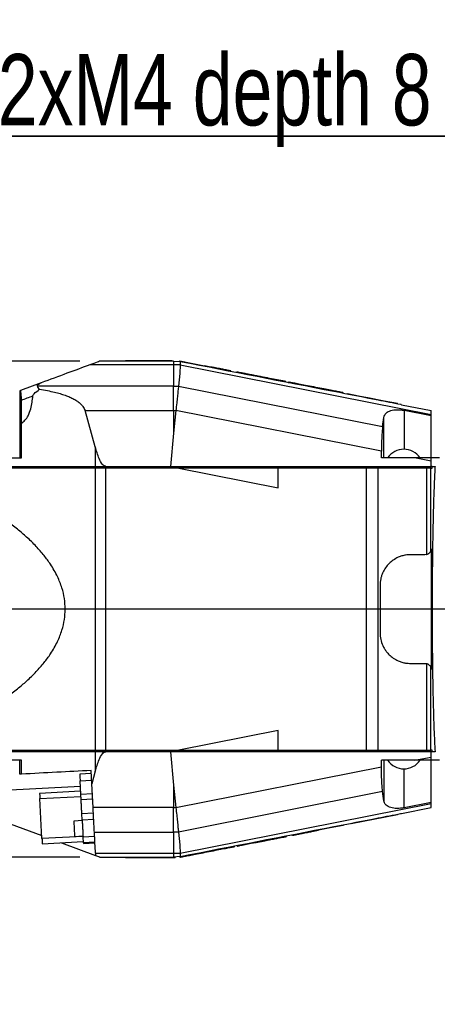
# Model space of a CAD drawing. Extents: x 0 to 841, y 0 to 594.
# Tile 9 of 142: x 228 to 249, y 43 to 91. Entities that reach past the tile are written whole.
import ezdxf

# ---------------------------------------------------------------- set-up
doc = ezdxf.new("R2010")
doc.units = 0
doc.layers.get('0').update_dxf_attribs({"linetype": 'CONTINUOUS'})
doc.styles.add('SLDTEXTSTYLE0', font='TXT', dxfattribs={"width": 0.75})
doc.styles.add('SLDTEXTSTYLE2', font='TXT', dxfattribs={"width": 0.7})
doc.styles.add('SLDTEXTSTYLE3', font='TXT', dxfattribs={"width": 0.6875})
doc.dimstyles.new('SLDDIMSTYLE0', dxfattribs={"dimtxt": 3.5, "dimasz": 3.556, "dimexe": 0, "dimexo": 0.0625, "dimgap": 0.875, "dimtad": 1, "dimlfac": 6, "dimrnd": 1e-09, "dimzin": 12, "dimtxsty": 'SLDTEXTSTYLE0', "dimsah": 1, "dimcen": 0.09, "dimazin": 3, "dimtfac": 1, "dimtmove": 0, "dimatfit": 3, "dimtolj": 1, "dimtzin": 12})
doc.dimstyles.new('SLDDIMSTYLE16', dxfattribs={"dimtxt": 3.5, "dimasz": 3.556, "dimexe": 0, "dimexo": 0.0625, "dimgap": 0.875, "dimtad": 1, "dimlfac": 2.5, "dimrnd": 1e-09, "dimzin": 12, "dimtxsty": 'SLDTEXTSTYLE0', "dimblk1": 'NONE', "dimblk2": 'NONE', "dimsah": 1, "dimcen": 0, "dimazin": 3, "dimtol": 1, "dimtp": 0.018, "dimtfac": 1, "dimtdec": 3, "dimtmove": 0, "dimatfit": 3, "dimtolj": 1})
doc.dimstyles.new('SLDDIMSTYLE17', dxfattribs={"dimtxt": 3.5, "dimasz": 3.556, "dimexe": 0, "dimexo": 0.0625, "dimgap": 0.875, "dimtad": 1, "dimlfac": 2.5, "dimrnd": 1e-09, "dimzin": 12, "dimtxsty": 'SLDTEXTSTYLE0', "dimblk1": 'NONE', "dimblk2": 'NONE', "dimsah": 1, "dimcen": 0, "dimazin": 3, "dimtol": 1, "dimtp": 0.012, "dimtfac": 1, "dimtdec": 3, "dimtmove": 0, "dimatfit": 3, "dimtolj": 1})
doc.dimstyles.new('SLDDIMSTYLE18', dxfattribs={"dimtxt": 3.5, "dimasz": 3.556, "dimexe": 0, "dimexo": 0.0625, "dimgap": 0.875, "dimtad": 1, "dimlfac": 2.5, "dimrnd": 1e-09, "dimzin": 12, "dimtxsty": 'SLDTEXTSTYLE0', "dimblk1": 'NONE', "dimblk2": 'NONE', "dimsah": 1, "dimcen": 0, "dimazin": 3, "dimtol": 1, "dimtp": 0.01, "dimtfac": 1, "dimtmove": 0, "dimatfit": 3, "dimtolj": 1})
doc.dimstyles.new('SLDDIMSTYLE2', dxfattribs={"dimtxt": 3.5, "dimasz": 3.556, "dimexe": 0, "dimexo": 0.0625, "dimgap": 0.875, "dimtad": 1, "dimlfac": 6, "dimrnd": 1e-09, "dimzin": 12, "dimtxsty": 'SLDTEXTSTYLE0', "dimsah": 1, "dimcen": 0.09, "dimazin": 3, "dimtfac": 1, "dimtofl": 0, "dimtmove": 0, "dimatfit": 3, "dimtolj": 1, "dimtzin": 12})

# ---------------------------------------------------------------- blocks, each defined once
blk = doc.blocks.new('_D_48')
at = {"color": 7, "linetype": 'CONTINUOUS'}
for p, q in [((213.304, 73.203), (213.304, 92.422)), ((283.804, 67.053), (283.804, 92.422)), ((213.304, 91.422), (283.804, 91.422))]:
    blk.add_line(p, q, dxfattribs=at)
for points in [[(213.304, 91.422), (216.86, 91.041), (216.86, 91.803)], [(283.804, 91.422), (280.248, 91.803), (280.248, 91.041)]]:
    blk.add_solid(points, dxfattribs=at)
at = {"color": 7, "linetype": 'CONTINUOUS', "insert": (245.345, 95.933, 0.017), "char_height": 3.5, "attachment_point": 1, "style": 'SLDTEXTSTYLE0'}
blk.add_mtext('423', dxfattribs=at)
blk = doc.blocks.new('_D_51')
at = {"color": 7, "linetype": 'CONTINUOUS'}
for p, q in [((231.085, 74.136), (180.638, 74.136)), ((181.638, 49.803), (181.638, 74.136)), ((231.085, 49.803), (180.638, 49.803))]:
    blk.add_line(p, q, dxfattribs=at)
for points in [[(181.638, 74.136), (181.257, 70.58), (182.019, 70.58)], [(181.638, 49.803), (182.019, 53.359), (181.257, 53.359)]]:
    blk.add_solid(points, dxfattribs=at)
at = {"color": 7, "linetype": 'CONTINUOUS', "insert": (177.126, 58.481, 101.892), "char_height": 3.5, "attachment_point": 1, "rotation": 90, "style": 'SLDTEXTSTYLE0'}
blk.add_mtext('146', dxfattribs=at)
blk = doc.blocks.new('_D_54')
at = {"color": 7, "linetype": 'CONTINUOUS'}
for p, q in [((282.022, 61.97), (282.022, 68.32)), ((282.022, 61.97), (282.022, 58.636)), ((282.054, 58.636), (281.022, 58.636)), ((282.022, 58.636), (282.022, 43.74))]:
    blk.add_line(p, q, dxfattribs=at)
for points in [[(282.022, 61.97), (282.403, 65.526), (281.641, 65.526)], [(282.022, 58.636), (281.641, 55.08), (282.403, 55.08)]]:
    blk.add_solid(points, dxfattribs=at)
at = {"color": 7, "linetype": 'CONTINUOUS', "insert": (277.51, 43.74, 101.892), "char_height": 3.5, "attachment_point": 1, "rotation": 90, "style": 'SLDTEXTSTYLE0'}
blk.add_mtext('20', dxfattribs=at)
blk = doc.blocks.new('SW_NOTE_10')
at = {"color": 0, "linetype": 'CONTINUOUS'}
for p, q in [((-30.76, 0), (0, 0)), ((0, 0), (-30.76, 0)), ((-30.76, 0), (0, 0)), ((0, 0), (-30.76, 0)), ((-30.76, 0), (0, 0)), ((0, 0), (-30.76, 0))]:
    blk.add_line(p, q, dxfattribs=at)
at = {"color": 0, "linetype": 'CONTINUOUS', "insert": (-30.657, 4.035), "char_height": 3.5, "attachment_point": 1, "style": 'SLDTEXTSTYLE0'}
blk.add_mtext('2xM4 depth 8', dxfattribs=at)
blk = doc.blocks.new('SW_CENTERMARKSYMBOL_28')
at = {"color": 0, "linetype": 'CONTINUOUS'}
blk.add_line((-0.833, 0), (-141.897, 0), dxfattribs=at)
blk = doc.blocks.new('_D_70')
at = {"color": 7, "linetype": 'CONTINUOUS'}
for centre, start, end in [((568.276, 493.681), 153.4349, 206.5651), ((564.64, 493.681), 333.4349, 26.5651)]:
    blk.add_arc(centre, 10.12, start, end, dxfattribs=at)
at = {"color": 7, "linetype": 'CONTINUOUS', "char_height": 3.5, "attachment_point": 1}
for s, insert, style in [('0.018', (562.054, 498.192, -108.66), 'SLDTEXTSTYLE0'), ('+', (559.225, 498.192, -108.66), 'SLDTEXTSTYLE0'), ('%%c', (539.345, 493.667, -108.66), 'SLDTEXTSTYLE0'), ('12 H7', (544.623, 493.72, -108.66), 'SLDTEXTSTYLE2'), ('0', (562.054, 493.667, -108.66), 'SLDTEXTSTYLE0'), ('depth 3', (576.072, 493.72, -108.66), 'SLDTEXTSTYLE0')]:
    blk.add_mtext(s, dxfattribs=dict(at, insert=insert, style=style))
blk = doc.blocks.new('_NONE')
blk = doc.blocks.new('_D_71')
at = {"color": 7, "linetype": 'CONTINUOUS'}
for centre, start, end in [((561.062, 536.749), 153.4349, 206.5651), ((557.426, 536.749), 333.4349, 26.5651)]:
    blk.add_arc(centre, 10.12, start, end, dxfattribs=at)
at = {"color": 7, "linetype": 'CONTINUOUS', "char_height": 3.5, "attachment_point": 1}
for s, insert, style in [('0.012', (554.839, 541.26, -108.66), 'SLDTEXTSTYLE0'), ('+', (552.01, 541.26, -108.66), 'SLDTEXTSTYLE0'), ('depth 4', (568.858, 536.788, -108.66), 'SLDTEXTSTYLE0'), ('%%c', (534.716, 536.735, -108.66), 'SLDTEXTSTYLE0'), ('4 H7', (539.995, 536.788, -108.66), 'SLDTEXTSTYLE3'), ('0', (554.839, 536.735, -108.66), 'SLDTEXTSTYLE0')]:
    blk.add_mtext(s, dxfattribs=dict(at, insert=insert, style=style))
blk = doc.blocks.new('_D_72')
at = {"color": 7, "linetype": 'CONTINUOUS'}
for centre, start, end in [((561.427, 563.816), 153.4349, 206.5651), ((555.205, 563.816), 333.4349, 26.5651)]:
    blk.add_arc(centre, 10.12, start, end, dxfattribs=at)
at = {"color": 7, "linetype": 'CONTINUOUS', "char_height": 3.5, "attachment_point": 1}
for s, insert, style in [('0.01', (555.205, 568.328, -108.66), 'SLDTEXTSTYLE0'), ('+', (552.375, 568.328, -108.66), 'SLDTEXTSTYLE0'), ('depth 5', (566.637, 563.855, -108.66), 'SLDTEXTSTYLE0'), ('2x', (530.254, 563.855, -108.66), 'SLDTEXTSTYLE0'), ('%%c', (535.081, 563.802, -108.66), 'SLDTEXTSTYLE0'), ('3 H7', (540.36, 563.855, -108.66), 'SLDTEXTSTYLE3'), ('0', (555.205, 563.802, -108.66), 'SLDTEXTSTYLE0')]:
    blk.add_mtext(s, dxfattribs=dict(at, insert=insert, style=style))

msp = doc.modelspace()

# ---------------------------------------------------------------- linework, layer by layer
at = {"color": 7, "linetype": 'CONTINUOUS'}
for p, q in [((235.682, 73.9487), (231.5777, 73.9487)), ((235.664, 74.1365), (232.0854, 74.1365)), ((233.3211, 74.1698), (235.5877, 74.1698)), ((233.3211, 74.1365), (233.3211, 74.1698)), ((235.5877, 74.1365), (235.5877, 74.1698)), ((235.682, 74.1364), (235.664, 74.1365)), ((235.682, 74.1364), (235.682, 73.9487)), ((235.682, 74.1364), (235.9821, 74.1059)), ((236.0014, 73.9444), (235.682, 73.9487)), ((236.0056, 74.1013), (235.9821, 74.1059)), ((235.9877, 74.1048), (235.9877, 74.1387)), ((235.9877, 74.1387), (236.6181, 74.0162)), ((236.0016, 73.9504), (235.9904, 73.5314)), ((236.0056, 74.1013), (236.0016, 73.9504)), ((236.0016, 73.9504), (248.3044, 71.5144)), ((236.6181, 73.9822), (236.6181, 74.0162)), ((236.6181, 74.0162), (237.1894, 73.9051)), ((237.1894, 73.9051), (237.1894, 73.8712)), ((235.9904, 73.5314), (235.9215, 72.9068)), ((238.197, 73.7093), (238.197, 73.6753)), ((238.4804, 73.62), (238.4804, 73.6542)), ((238.4806, 73.6199), (238.4806, 73.6541)), ((238.7618, 73.6003), (238.7618, 73.5649)), ((239.0962, 73.5345), (239.0962, 73.5005)), ((239.384, 73.4785), (239.1499, 73.524)), ((229.1884, 73.0648), (228.1746, 72.6898)), ((239.9877, 73.3612), (239.9877, 73.3272)), ((240.9329, 73.1775), (240.9329, 73.1435)), ((241.185, 73.1285), (241.1846, 73.1285)), ((241.1849, 73.0939), (241.1849, 73.1285)), ((241.185, 73.0938), (241.185, 73.1285)), ((241.3137, 73.1037), (241.3137, 73.0468)), ((241.4269, 73.0814), (241.4269, 73.0475)), ((228.1746, 72.6898), (228.1339, 72.6748)), ((228.1339, 72.6748), (228.1339, 69.3865)), ((235.682, 72.9095), (228.9993, 72.9095)), ((235.682, 71.7041), (235.682, 72.9095)), ((235.682, 72.9095), (235.9215, 72.9068)), ((235.9215, 72.9068), (245.9313, 70.9248)), ((242.6544, 72.8428), (242.6544, 72.8089)), ((243.8569, 72.6091), (243.8569, 72.5751)), ((243.9943, 72.5482), (243.9943, 72.5824)), ((244.212, 72.5061), (244.212, 72.5401)), ((244.212, 72.5401), (244.8297, 72.42)), ((228.221, 71.0863), (228.2171, 72.2189)), ((244.8297, 72.386), (244.8297, 72.42)), ((244.8297, 72.42), (245.1977, 72.3485)), ((245.1977, 72.3145), (245.1977, 72.3485)), ((245.1977, 72.3485), (246.007, 72.1912)), ((246.007, 72.1572), (246.007, 72.1912)), ((246.007, 72.1912), (246.6544, 72.0653)), ((246.6544, 72.0314), (246.6544, 72.0653)), ((246.8504, 71.9937), (248.3044, 71.7058)), ((231.8419, 69.9223), (231.3412, 71.7041)), ((231.3412, 71.7041), (235.682, 71.7041)), ((235.682, 71.7041), (235.682, 70.6018)), ((235.682, 71.7041), (235.7933, 71.7035)), ((235.7933, 71.7035), (235.682, 70.6018)), ((245.8715, 69.708), (235.7933, 71.7035)), ((248.3044, 71.4513), (246.9848, 71.7126)), ((248.3044, 71.4513), (248.3044, 71.5144)), ((228.221, 69.3865), (228.221, 71.0863)), ((245.9313, 70.9248), (245.9886, 71.3668)), ((245.9886, 69.3865), (245.9886, 71.3668)), ((248.3044, 69.3865), (248.3044, 71.4513)), ((235.682, 70.6018), (235.522, 68.9698)), ((231.8419, 69.9223), (231.8419, 68.9698)), ((245.8691, 69.3865), (245.8715, 69.708)), ((226.6377, 69.3865), (228.221, 69.3865)), ((247.4951, 69.3865), (245.8691, 69.3865)), ((248.3044, 69.2262), (247.4951, 69.3865)), ((248.3044, 69.3865), (247.4951, 69.3865)), ((248.3044, 69.2262), (248.3044, 69.3865)), ((248.7211, 69.3865), (248.3044, 69.3865)), ((248.3044, 68.9698), (248.3044, 69.2262)), ((231.8419, 68.9698), (232.3623, 68.9698)), ((231.8419, 68.8865), (231.8419, 55.0531)), ((232.3623, 68.8865), (231.8419, 68.8865)), ((232.3623, 68.9698), (235.522, 68.9698)), ((232.3623, 55.0531), (232.3623, 68.8865)), ((235.9428, 68.8865), (232.3623, 68.8865)), ((235.522, 68.9698), (248.3044, 68.9698)), ((235.9428, 68.8865), (240.8044, 67.9239)), ((240.8044, 68.8865), (235.9428, 68.8865)), ((240.8044, 67.9239), (240.8044, 68.8865)), ((245.1384, 68.8865), (240.8044, 68.8865)), ((245.1384, 55.0531), (245.1384, 68.8865)), ((245.7085, 68.8865), (245.1384, 68.8865)), ((245.7085, 55.0531), (245.7085, 68.8865)), ((248.0773, 68.8865), (245.7085, 68.8865)), ((248.0773, 68.8865), (248.0773, 64.6459)), ((248.3009, 64.8291), (248.3009, 68.8865)), ((248.3009, 68.8865), (248.3658, 68.8865)), ((248.3658, 68.9698), (248.3044, 68.9698)), ((248.3658, 68.8865), (248.3658, 68.9698)), ((248.3658, 68.9698), (248.5025, 68.9698)), ((248.3293, 59.0131), (248.3293, 64.9266)), ((247.9987, 64.6365), (247.3044, 64.6365)), ((248.0773, 64.6459), (247.9987, 64.6365)), ((245.8044, 63.1365), (245.8044, 60.8031)), ((247.3044, 59.3031), (247.9987, 59.3031)), ((247.9987, 59.3031), (248.0773, 59.2937)), ((248.0773, 59.2937), (248.0773, 55.0531)), ((248.3009, 55.0531), (248.3009, 59.1105)), ((240.8044, 56.0158), (235.9428, 55.0531)), ((240.8044, 55.0531), (240.8044, 56.0158)), ((231.8419, 55.0531), (232.3623, 55.0531)), ((232.3623, 55.0531), (235.9428, 55.0531)), ((235.9428, 55.0531), (240.8044, 55.0531)), ((240.8044, 55.0531), (245.1384, 55.0531)), ((245.1384, 55.0531), (245.7085, 55.0531)), ((245.7085, 55.0531), (248.0773, 55.0531)), ((248.3658, 55.0531), (248.3009, 55.0531)), ((248.3658, 54.9698), (248.3658, 55.0531)), ((231.8419, 54.9698), (231.8419, 54.0173)), ((232.3623, 54.9698), (231.8419, 54.9698)), ((235.522, 54.9698), (232.3623, 54.9698)), ((235.522, 54.9698), (235.682, 53.3378)), ((248.3044, 54.9698), (235.522, 54.9698)), ((247.4951, 54.5531), (248.3044, 54.7134)), ((248.3044, 54.7134), (248.3044, 54.9698)), ((248.3658, 54.9698), (248.3044, 54.9698)), ((248.3044, 54.5531), (248.3044, 54.7134)), ((248.5025, 54.9698), (248.3658, 54.9698)), ((228.221, 54.5531), (226.6377, 54.5531)), ((228.1339, 53.8695), (228.1339, 54.5531)), ((228.221, 53.8741), (228.221, 54.5531)), ((235.7933, 52.2361), (245.8715, 54.2317)), ((247.4951, 54.5531), (245.8691, 54.5531)), ((245.8715, 54.2317), (245.8691, 54.5531)), ((245.9886, 54.5531), (245.9886, 52.5729)), ((248.3044, 54.5531), (247.4951, 54.5531)), ((248.7211, 54.5531), (248.3044, 54.5531)), ((248.3044, 52.4883), (248.3044, 54.5531)), ((228.221, 53.8741), (228.1339, 53.8695)), ((231.6453, 53.9092), (231.0794, 53.8795)), ((231.6724, 53.3919), (231.6377, 54.0531)), ((231.8419, 54.0173), (231.6724, 53.3919)), ((231.0968, 53.5466), (231.6627, 53.5763)), ((231.1317, 52.8809), (231.0968, 53.5466)), ((231.733, 52.2355), (231.6724, 53.3919)), ((235.682, 53.3378), (235.682, 52.2355)), ((235.682, 53.3378), (235.7933, 52.2361)), ((231.1235, 53.0373), (229.1096, 52.9318)), ((229.1231, 52.6738), (231.137, 52.7794)), ((229.2256, 50.7182), (229.1231, 52.6738)), ((231.6976, 52.9105), (231.1317, 52.8809)), ((231.1448, 52.6309), (231.1317, 52.8809)), ((231.1448, 52.6309), (231.7107, 52.6606)), ((245.9313, 53.0148), (235.9215, 51.0328)), ((245.9886, 52.5729), (245.9313, 53.0148)), ((235.682, 52.2355), (231.733, 52.2355)), ((235.682, 51.0302), (235.682, 52.2355)), ((248.3044, 52.4253), (236.0016, 49.9892)), ((246.8504, 51.9459), (248.3044, 52.2338)), ((248.3044, 52.4883), (246.9848, 52.227)), ((248.3044, 52.4253), (248.3044, 52.4883)), ((226.8689, 51.7328), (229.218, 50.8638)), ((231.1809, 51.9415), (231.7468, 51.9712)), ((231.1978, 51.62), (231.1809, 51.9415)), ((246.6544, 51.8743), (244.3878, 51.4337)), ((246.6544, 51.9083), (246.6544, 51.8743)), ((231.207, 51.5937), (230.7847, 51.5716)), ((231.7637, 51.6497), (231.1978, 51.62)), ((243.3573, 51.2334), (242.786, 51.1224)), ((243.9877, 51.3559), (243.3573, 51.2334)), ((243.3573, 51.2674), (243.3573, 51.2334)), ((243.9877, 51.3899), (243.9877, 51.3559)), ((244.3878, 51.4677), (244.3878, 51.4337)), ((231.2395, 50.8237), (229.2256, 50.7182)), ((230.8165, 50.8222), (231.2389, 50.8444)), ((231.2411, 50.7944), (231.8069, 50.824)), ((231.2561, 50.5076), (231.2411, 50.7944)), ((231.7961, 51.0302), (235.682, 51.0302)), ((235.9215, 51.0328), (235.682, 51.0302)), ((235.9215, 51.0328), (235.9904, 50.4082)), ((240.8792, 50.7517), (240.8792, 50.7857)), ((241.2136, 50.8167), (241.2136, 50.8509)), ((241.4948, 50.9053), (241.4948, 50.8711)), ((241.495, 50.9054), (241.495, 50.8712)), ((241.7785, 50.9265), (241.7785, 50.9605)), ((242.786, 51.1224), (242.786, 51.1563)), ((229.2391, 50.4602), (231.253, 50.5657)), ((230.1764, 50.5093), (231.856, 49.888)), ((231.822, 50.5372), (231.2561, 50.5076)), ((231.2582, 50.4675), (231.8241, 50.4972)), ((235.9904, 50.4082), (236.0016, 49.9892)), ((238.5485, 50.2987), (238.5485, 50.3326)), ((238.6617, 50.298), (238.6617, 50.3548)), ((238.7905, 50.3797), (238.7905, 50.345)), ((238.7905, 50.3457), (238.7909, 50.3458)), ((238.7906, 50.3797), (238.7906, 50.3451)), ((238.8872, 50.3645), (238.8876, 50.3646)), ((239.0139, 50.3891), (238.8876, 50.3646)), ((239.0426, 50.3947), (239.0426, 50.4287)), ((239.6553, 50.5138), (240.04, 50.5886)), ((239.9877, 50.5784), (239.9877, 50.6124)), ((231.8506, 49.9909), (235.682, 49.9909)), ((231.8506, 49.9909), (231.856, 49.888)), ((232.0854, 49.8031), (235.664, 49.8031)), ((233.3211, 49.8031), (233.3211, 49.7698)), ((233.9684, 49.7698), (233.3211, 49.7698)), ((233.9684, 49.8031), (233.9684, 49.7698)), ((234.7778, 49.7698), (233.9684, 49.7698)), ((234.7778, 49.8031), (234.7778, 49.7698)), ((235.1457, 49.7698), (234.7778, 49.7698)), ((235.1457, 49.8031), (235.1457, 49.7698)), ((235.7634, 49.7698), (235.1457, 49.7698)), ((235.664, 49.8031), (235.682, 49.8032)), ((235.682, 49.9909), (236.0014, 49.9952)), ((235.682, 49.9909), (235.682, 49.8032)), ((235.9821, 49.8338), (235.682, 49.8032)), ((235.7634, 49.7698), (235.7634, 49.8061)), ((235.9812, 49.8338), (235.9812, 49.7991)), ((235.9821, 49.8338), (236.0056, 49.8383)), ((236.0016, 49.9892), (236.0056, 49.8383)), ((236.1186, 49.8603), (236.1186, 49.8263)), ((237.3211, 50.0601), (237.3211, 50.094))]:
    msp.add_line(p, q, dxfattribs=at)
at = {"color": 8, "linetype": 'CONTINUOUS'}
for p, q in [((246.9848, 71.7126), (246.9848, 69.8047)), ((246.9848, 52.227), (246.9848, 54.1349)), ((231.1116, 53.2638), (223.218, 52.8501))]:
    msp.add_line(p, q, dxfattribs=at)
at = {"color": 7, "linetype": 'CONTINUOUS'}
for points in [[(240.9329, 73.1775), (240.4889, 73.2638), (240.3767, 73.2856), (240.3135, 73.2979), (240.2802, 73.3043), (240.263, 73.3077), (240.2544, 73.3094), (240.25, 73.3102), (240.2478, 73.3106), (240.2467, 73.3108), (240.2462, 73.311), (240.2459, 73.311), (240.2458, 73.311), (240.2457, 73.311), (240.2457, 73.3111), (240.2456, 73.3111), (240.2456, 73.3111), (240.2456, 73.3111), (240.2456, 73.3111), (240.2456, 73.3111), (240.2369, 73.3128), (240.1706, 73.3257), (239.9877, 73.3612)], [(228.2171, 72.2189), (228.2877, 72.245), (228.3583, 72.2711), (228.4288, 72.2972), (228.4992, 72.3232), (228.5694, 72.3492), (228.6396, 72.3752), (228.7096, 72.4011), (228.7795, 72.4269)], [(239.0426, 50.3947), (239.4865, 50.481), (239.5987, 50.5028), (239.6619, 50.5151), (239.6953, 50.5216), (239.7124, 50.5249), (239.7211, 50.5266), (239.7255, 50.5274), (239.7276, 50.5279), (239.7287, 50.5281), (239.7293, 50.5282), (239.7296, 50.5282), (239.7297, 50.5283), (239.7298, 50.5283), (239.7298, 50.5283), (239.7298, 50.5283), (239.7298, 50.5283), (239.7298, 50.5283), (239.7298, 50.5283), (239.7298, 50.5283), (239.7385, 50.53), (239.8049, 50.5429), (239.9877, 50.5784)]]:
    msp.add_lwpolyline(points, dxfattribs=at)
for centre, radius, start, end in [((246.9711, 68.842), 0.9628, 90, 145.53161), ((246.9711, 68.842), 0.9628, 34.42549, 90), ((246.9711, 55.0976), 0.9628, 214.44542, 325.51993), ((235.682, 61.9698), 9.7343, 270, 270.65511)]:
    msp.add_arc(centre, radius, start, end, dxfattribs=at)
for points, knots in [([(231.5777, 73.9487), (231.2062, 73.8113), (230.4315, 73.5247), (229.614, 73.2223), (229.1884, 73.0648)], [0, 0, 0, 0, 0.4794567, 1, 1, 1, 1]), ([(232.0854, 74.1365), (232.0769, 74.1333), (232.0589, 74.1267), (231.8911, 74.0646), (231.7027, 73.9949), (231.5777, 73.9487)], [0, 0, 0, 0, 0.2306561, 0.4894637, 1, 1, 1, 1]), ([(235.682, 73.9487), (235.682, 73.7909), (235.682, 73.4755), (235.682, 73.0981), (235.682, 72.9095)], [0, 0, 0, 0, 0.4999996, 1, 1, 1, 1]), ([(246.8135, 72.0004), (246.445, 72.0721), (245.3547, 72.284), (241.7502, 72.9846), (238.5161, 73.6133), (236.0056, 74.1013)], [0, 0, 0, 0, 0.1025213, 0.3033187, 1, 1, 1, 1]), ([(238.197, 73.7093), (238.1299, 73.7223), (237.9872, 73.7501), (237.7504, 73.796), (237.4797, 73.8488), (237.2972, 73.8842), (237.1894, 73.9051)], [0, 0, 0, 0, 0.2349532, 0.4998956, 0.7045949, 1, 1, 1, 1]), ([(238.4804, 73.6542), (238.4671, 73.6568), (238.4403, 73.662), (238.2781, 73.6935), (238.197, 73.7093)], [0, 0, 0, 0, 0.4998107, 1, 1, 1, 1]), ([(239.0962, 73.5345), (239.0435, 73.5447), (238.9411, 73.5646), (238.8353, 73.5852), (238.771, 73.5976), (238.767, 73.5985), (238.7652, 73.5988)], [0, 0, 0, 0, 0.2692278, 0.5224121, 0.7854862, 1, 1, 1, 1]), ([(239.9877, 73.3612), (239.9344, 73.3715), (239.8369, 73.3904), (239.7053, 73.4159), (239.6024, 73.436), (239.4632, 73.4632), (239.2904, 73.4967), (239.1584, 73.5224), (239.0962, 73.5345)], [0, 0, 0, 0, 0.1686408, 0.3082479, 0.4187989, 0.5002899, 0.7646792, 1, 1, 1, 1]), ([(239.4476, 73.4662), (239.4476, 73.4662), (239.4475, 73.4662), (239.4576, 73.4642), (239.4635, 73.4631)], [0, 0, 0, 0, 0.4107269, 1, 1, 1, 1]), ([(239.6945, 73.4182), (239.7818, 73.4012), (239.8799, 73.3821), (239.9769, 73.3633), (239.9877, 73.3612)], [0, 0, 0, 0, 0.88892858, 1, 1, 1, 1]), ([(228.9993, 72.9095), (229.0016, 72.9217), (229.0063, 72.9472), (229.0406, 72.9874), (229.1001, 73.0291), (229.1575, 73.0523), (229.1884, 73.0648)], [0, 0, 0, 0, 0.1840691, 0.3834288, 0.6682719, 1, 1, 1, 1]), ([(241.1849, 73.1285), (241.1817, 73.1291), (241.1753, 73.1304), (241.124, 73.1403), (241.0458, 73.1556), (240.9711, 73.17), (240.9329, 73.1775)], [0, 0, 0, 0, 0.2480134, 0.4998156, 0.7437488, 1, 1, 1, 1]), ([(241.4269, 73.0814), (241.3939, 73.0878), (241.3281, 73.1006), (241.3185, 73.1025), (241.3137, 73.1034)], [0, 0, 0, 0, 0.5026262, 1, 1, 1, 1]), ([(242.6544, 72.8428), (242.5154, 72.8699), (242.2509, 72.9213), (241.8969, 72.9901), (241.5996, 73.0479), (241.4864, 73.0699), (241.4269, 73.0814)], [0, 0, 0, 0, 0.2631336, 0.500727, 0.7377675, 1, 1, 1, 1]), ([(228.2171, 72.2189), (228.2162, 72.2855), (228.2147, 72.414), (228.2047, 72.5715), (228.1908, 72.6754), (228.1801, 72.685), (228.1746, 72.6898)], [0, 0, 0, 0, 0.2649109, 0.5116414, 0.7522275, 1, 1, 1, 1]), ([(228.7795, 72.4269), (228.7806, 72.4334), (228.7829, 72.4472), (228.8002, 72.4828), (228.8968, 72.5991), (229.0139, 72.681), (229.1105, 72.7485)], [0, 0, 0, 0, 0.0412146, 0.0891235, 0.2496272, 1, 1, 1, 1]), ([(228.9993, 72.9095), (229.0002, 72.8973), (229.0021, 72.8728), (229.0301, 72.8158), (229.077, 72.7765), (229.1105, 72.7485)], [0, 0, 0, 0, 0.2181596, 0.4421041, 1, 1, 1, 1]), ([(229.1105, 72.7485), (229.2374, 72.7284), (229.4841, 72.6895), (229.8191, 72.6176), (230.1103, 72.5407), (230.3602, 72.4599), (230.5869, 72.3706), (230.7883, 72.2725), (230.9654, 72.1649), (231.114, 72.047), (231.2544, 71.902), (231.3096, 71.7762), (231.3412, 71.7041)], [0, 0, 0, 0, 0.1494991, 0.2905438, 0.4001263, 0.5024317, 0.5989659, 0.6867325, 0.766265, 0.8425202, 0.90979, 1, 1, 1, 1]), ([(235.9215, 72.9068), (235.9135, 72.8334), (235.8971, 72.6825), (235.8661, 72.3952), (235.8312, 72.0658), (235.8065, 71.8299), (235.7933, 71.7035)], [0, 0, 0, 0, 0.2429311, 0.4991892, 0.7316925, 1, 1, 1, 1]), ([(243.8569, 72.6091), (243.7947, 72.6212), (243.6759, 72.6443), (243.3836, 72.7011), (243.0409, 72.7677), (242.7872, 72.817), (242.6544, 72.8428)], [0, 0, 0, 0, 0.2612467, 0.4993641, 0.7379598, 1, 1, 1, 1]), ([(243.9943, 72.5824), (243.9885, 72.5835), (243.9767, 72.5858), (243.897, 72.6013), (243.8569, 72.6091)], [0, 0, 0, 0, 0.4967166, 1, 1, 1, 1]), ([(228.221, 71.0863), (228.2811, 71.1322), (228.4117, 71.2321), (228.5719, 71.4771), (228.718, 71.8792), (228.7557, 72.2152), (228.7795, 72.4269)], [0, 0, 0, 0, 0.1506697, 0.3273942, 0.5760797, 1, 1, 1, 1]), ([(246.8504, 71.9937), (246.8499, 71.9938), (246.8488, 71.994), (246.8401, 71.9955), (246.8284, 71.9976), (246.8184, 71.9995), (246.8135, 72.0004)], [0, 0, 0, 0, 0.24608942, 0.49955962, 0.75417052, 1, 1, 1, 1]), ([(245.9886, 71.3668), (246.0136, 71.4439), (246.0496, 71.5554), (246.196, 71.6569), (246.3225, 71.7087), (246.4693, 71.7395), (246.6312, 71.7503), (246.8056, 71.743), (246.9246, 71.7228), (246.9848, 71.7126)], [0, 0, 0, 0, 0.2891524, 0.4176167, 0.5389076, 0.6544665, 0.7685298, 0.8827783, 1, 1, 1, 1]), ([(248.3044, 71.5144), (248.3044, 71.5703), (248.3045, 71.681), (248.3044, 71.6976), (248.3044, 71.7058)], [0, 0, 0, 0, 0.5053957, 1, 1, 1, 1]), ([(245.9313, 70.9248), (245.9234, 70.8501), (245.9071, 70.6979), (245.8893, 70.4037), (245.8763, 70.0706), (245.8731, 69.8322), (245.8715, 69.708)], [0, 0, 0, 0, 0.2454032, 0.4996786, 0.7391804, 1, 1, 1, 1]), ([(232.3623, 68.9698), (232.3482, 68.971), (232.3189, 68.9736), (232.2582, 69.0018), (232.1383, 69.1152), (231.9832, 69.4329), (231.8972, 69.7305), (231.8419, 69.9223)], [0, 0, 0, 0, 0.03723235, 0.07736397, 0.17467728, 0.46825037, 1, 1, 1, 1]), ([(226.6377, 68.9698), (227.2256, 68.9698), (228.4013, 68.9698), (230.149, 68.9698), (231.2776, 68.9698), (231.8419, 68.9698)], [0, 0, 0, 0, 0.3333324, 0.6666653, 1, 1, 1, 1]), ([(231.8419, 68.8865), (231.2776, 68.8865), (230.149, 68.8865), (228.4013, 68.8865), (227.2256, 68.8865), (226.6377, 68.8865)], [0, 0, 0, 0, 0.3333347, 0.6666676, 1, 1, 1, 1]), ([(248.3009, 68.8865), (248.2995, 68.8865), (248.2968, 68.8865), (248.2814, 68.8865), (248.2584, 68.8865), (248.2284, 68.8865), (248.1932, 68.8865), (248.1549, 68.8865), (248.1152, 68.8865), (248.0899, 68.8865), (248.0773, 68.8865)], [0, 0, 0, 0, 0.1250033, 0.2499951, 0.3749744, 0.4999745, 0.6249749, 0.7499862, 0.8749938, 1, 1, 1, 1]), ([(248.5025, 68.9698), (248.4965, 68.8707), (248.4848, 68.675), (248.4684, 68.3406), (248.4533, 67.9865), (248.4395, 67.6138), (248.4253, 67.1777), (248.4112, 66.6698), (248.3977, 66.0835), (248.3849, 65.4067), (248.3737, 64.6317), (248.3648, 63.7565), (248.3595, 62.8661), (248.3578, 61.9698), (248.3595, 61.0735), (248.3642, 60.2831), (248.3706, 59.6014), (248.3777, 59.0264), (248.3853, 58.5279), (248.393, 58.1019), (248.4004, 57.743), (248.4085, 57.3914), (248.4173, 57.0486), (248.4302, 56.5997), (248.4485, 56.0621), (248.4737, 55.4652), (248.4927, 55.1375), (248.5025, 54.9698)], [0, 0, 0, 0, 0.0347228, 0.0684959, 0.1013198, 0.1331951, 0.1641216, 0.2060778, 0.2472246, 0.2875625, 0.3413783, 0.3947227, 0.4475966, 0.5000009, 0.5524087, 0.6052838, 0.6408046, 0.676534, 0.7124717, 0.7365847, 0.7609882, 0.7856811, 0.8106646, 0.8359381, 0.8879944, 0.9426814, 1, 1, 1, 1]), ([(230.364, 61.9698), (230.3561, 62.1429), (230.3402, 62.4943), (230.2097, 63.0315), (229.9862, 63.5986), (229.6825, 64.1271), (229.3253, 64.6157), (228.9334, 65.0646), (228.5662, 65.4211), (228.2514, 65.695), (228.0145, 65.8884), (227.7599, 66.0826), (227.4912, 66.274), (227.2353, 66.4442), (226.9508, 66.6231), (226.756, 66.7349), (226.6377, 66.8028)], [0, 0, 0, 0, 0.0811119, 0.1647256, 0.2582161, 0.36722, 0.4510141, 0.5434105, 0.6478996, 0.6918228, 0.7397543, 0.7916994, 0.8423118, 0.8946618, 0.9359977, 1, 1, 1, 1]), ([(248.0773, 64.6459), (248.0904, 64.6495), (248.117, 64.657), (248.1582, 64.6759), (248.1998, 64.7025), (248.2393, 64.7369), (248.2704, 64.7748), (248.289, 64.8052), (248.2986, 64.8239), (248.3002, 64.8275), (248.3009, 64.8291)], [0, 0, 0, 0, 0.114467, 0.2320618, 0.3651164, 0.5242337, 0.6955175, 0.8418034, 0.9284094, 1, 1, 1, 1]), ([(248.3293, 64.9266), (248.3258, 64.9088), (248.3164, 64.8602), (248.3069, 64.8411), (248.3009, 64.8291)], [0, 0, 0, 0, 0.3670464, 1, 1, 1, 1]), ([(247.3044, 64.6365), (247.2225, 64.6327), (247.0773, 64.6259), (246.8742, 64.5773), (246.6676, 64.5016), (246.455, 64.3826), (246.2441, 64.2088), (246.0706, 64.0039), (245.952, 63.7978), (245.8794, 63.6135), (245.8204, 63.4054), (245.8108, 63.2437), (245.8044, 63.1365)], [0, 0, 0, 0, 0.1074712, 0.19054, 0.2725701, 0.3941156, 0.5041896, 0.6215528, 0.7327716, 0.8007805, 0.8679607, 1, 1, 1, 1]), ([(226.6377, 57.1368), (226.7562, 57.2048), (226.9512, 57.3167), (227.236, 57.4958), (227.4921, 57.6663), (227.761, 57.8579), (228.0158, 58.0523), (228.2529, 58.2459), (228.5679, 58.5201), (228.9353, 58.877), (229.3273, 59.3264), (229.6844, 59.8154), (229.9881, 60.3448), (230.2109, 60.9118), (230.3404, 61.4479), (230.3562, 61.7976), (230.364, 61.9698)], [0, 0, 0, 0, 0.0640786, 0.1054691, 0.1578543, 0.2085126, 0.2605114, 0.308491, 0.3524566, 0.4570288, 0.5494864, 0.6333252, 0.7423626, 0.8360868, 0.9192764, 1, 1, 1, 1]), ([(245.8044, 60.8031), (245.811, 60.696), (245.8245, 60.4793), (245.9162, 60.2172), (246.023, 60.0164), (246.1273, 59.8673), (246.2673, 59.7117), (246.455, 59.557), (246.6676, 59.438), (246.8742, 59.3623), (247.0773, 59.3137), (247.2225, 59.3069), (247.3044, 59.3031)], [0, 0, 0, 0, 0.1320442, 0.2670183, 0.3405536, 0.4167824, 0.4957909, 0.605869, 0.7274193, 0.8094525, 0.8925246, 1, 1, 1, 1]), ([(248.3009, 59.1105), (248.3002, 59.1121), (248.2986, 59.1157), (248.289, 59.1344), (248.2703, 59.1649), (248.2392, 59.2028), (248.1997, 59.2372), (248.1582, 59.2637), (248.1169, 59.2826), (248.0904, 59.2901), (248.0773, 59.2937)], [0, 0, 0, 0, 0.0717019, 0.158406, 0.3047391, 0.4759593, 0.6349957, 0.7680034, 0.8855627, 1, 1, 1, 1]), ([(248.3009, 59.1105), (248.3069, 59.0985), (248.3164, 59.0794), (248.3258, 59.0309), (248.3293, 59.0131)], [0, 0, 0, 0, 0.63295359, 1, 1, 1, 1]), ([(226.7876, 55.0531), (227.3587, 55.0531), (228.5007, 55.0531), (230.1974, 55.0531), (231.2937, 55.0531), (231.8419, 55.0531)], [0, 0, 0, 0, 0.3333332, 0.666665, 1, 1, 1, 1]), ([(248.0773, 55.0531), (248.0899, 55.0531), (248.1152, 55.0531), (248.1549, 55.0531), (248.1932, 55.0531), (248.2284, 55.0531), (248.2584, 55.0531), (248.2814, 55.0531), (248.2968, 55.0531), (248.2995, 55.0531), (248.3009, 55.0531)], [0, 0, 0, 0, 0.12500625, 0.25001379, 0.37502513, 0.50002549, 0.62502564, 0.75000487, 0.8749967, 1, 1, 1, 1]), ([(231.8419, 54.9698), (231.2776, 54.9698), (230.149, 54.9698), (228.4013, 54.9698), (227.2256, 54.9698), (226.6377, 54.9698)], [0, 0, 0, 0, 0.3333347, 0.6666676, 1, 1, 1, 1]), ([(231.8419, 54.0173), (231.8972, 54.2091), (231.9832, 54.5067), (232.1383, 54.8244), (232.2582, 54.9379), (232.3189, 54.966), (232.3482, 54.9686), (232.3623, 54.9698)], [0, 0, 0, 0, 0.53174992, 0.82532251, 0.92263632, 0.96277628, 1, 1, 1, 1]), ([(245.9313, 53.0148), (245.9234, 53.0895), (245.9072, 53.2417), (245.8893, 53.536), (245.8764, 53.869), (245.8732, 54.1074), (245.8715, 54.2317)], [0, 0, 0, 0, 0.2454185, 0.4996781, 0.739195, 1, 1, 1, 1]), ([(231.6377, 54.0531), (231.0773, 54.0238), (229.9565, 53.965), (228.7995, 53.9044), (228.221, 53.8741)], [0, 0, 0, 0, 0.4999988, 1, 1, 1, 1]), ([(231.0794, 53.8795), (231.0796, 53.8745), (231.0802, 53.8645), (231.0842, 53.7875), (231.09, 53.6775), (231.0945, 53.5903), (231.0968, 53.5466)], [0, 0, 0, 0, 0.2499885, 0.4999928, 0.7499978, 1, 1, 1, 1]), ([(229.1096, 52.9318), (229.1098, 52.9279), (229.1102, 52.9202), (229.1133, 52.8605), (229.1178, 52.7752), (229.1214, 52.7076), (229.1231, 52.6738)], [0, 0, 0, 0, 0.2500096, 0.4999977, 0.7500091, 1, 1, 1, 1]), ([(231.1809, 51.9415), (231.1787, 51.9834), (231.1744, 52.0673), (231.1648, 52.25), (231.1544, 52.4485), (231.148, 52.5701), (231.1448, 52.6309)], [0, 0, 0, 0, 0.2500082, 0.4999999, 0.7500001, 1, 1, 1, 1]), ([(231.7961, 51.0302), (231.7921, 51.1078), (231.7841, 51.2597), (231.7687, 51.5533), (231.7517, 51.8787), (231.7393, 52.1147), (231.733, 52.2355)], [0, 0, 0, 0, 0.2557653, 0.4999811, 0.7442116, 1, 1, 1, 1]), ([(235.7933, 52.2361), (235.8066, 52.1091), (235.8313, 51.8732), (235.8661, 51.5443), (235.897, 51.2573), (235.9135, 51.1064), (235.9215, 51.0328)], [0, 0, 0, 0, 0.2695208, 0.5007619, 0.7563878, 1, 1, 1, 1]), ([(246.9848, 52.227), (246.9245, 52.2168), (246.8055, 52.1966), (246.6311, 52.1893), (246.469, 52.2001), (246.3224, 52.231), (246.1956, 52.2829), (246.0495, 52.3844), (246.0135, 52.4959), (245.9886, 52.5729)], [0, 0, 0, 0, 0.1172767, 0.2316373, 0.3454412, 0.4616061, 0.5823575, 0.7115606, 1, 1, 1, 1]), ([(248.3044, 52.2338), (248.3044, 52.242), (248.3045, 52.2586), (248.3044, 52.3693), (248.3044, 52.4253)], [0, 0, 0, 0, 0.4946041, 1, 1, 1, 1]), ([(236.0056, 49.8383), (238.5161, 50.3263), (241.7502, 50.955), (245.3547, 51.6556), (246.445, 51.8676), (246.8135, 51.9392)], [0, 0, 0, 0, 0.6966813, 0.8974786, 1, 1, 1, 1]), ([(246.8135, 51.9392), (246.8184, 51.9401), (246.8283, 51.942), (246.8401, 51.9441), (246.8488, 51.9457), (246.8499, 51.9458), (246.8504, 51.9459)], [0, 0, 0, 0, 0.2453837, 0.499478, 0.7532275, 1, 1, 1, 1]), ([(230.7851, 51.5716), (230.7854, 51.566), (230.786, 51.5547), (230.7905, 51.4681), (230.797, 51.3443), (230.8047, 51.1971), (230.8124, 51.0499), (230.8189, 50.9261), (230.8235, 50.8395), (230.824, 50.8283), (230.8243, 50.8226)], [0, 0, 0, 0, 0.1250013, 0.24999744, 0.37500232, 0.49999968, 0.62499703, 0.75000279, 0.8749986, 1, 1, 1, 1]), ([(231.1978, 51.62), (231.1991, 51.5945), (231.2018, 51.5433), (231.2073, 51.4383), (231.2135, 51.3207), (231.22, 51.1959), (231.2265, 51.0727), (231.2324, 50.9596), (231.2375, 50.8615), (231.2399, 50.8168), (231.2411, 50.7944)], [0, 0, 0, 0, 0.1250002, 0.2500037, 0.3750062, 0.5000046, 0.6250046, 0.749999, 0.8750079, 1, 1, 1, 1]), ([(229.2256, 50.7182), (229.2274, 50.6844), (229.2309, 50.6167), (229.2354, 50.5315), (229.2385, 50.4718), (229.2389, 50.4641), (229.2391, 50.4602)], [0, 0, 0, 0, 0.2499935, 0.5000029, 0.7499905, 1, 1, 1, 1]), ([(231.8506, 49.9909), (231.8423, 50.1487), (231.8258, 50.4641), (231.806, 50.8415), (231.7961, 51.0302)], [0, 0, 0, 0, 0.4999759, 1, 1, 1, 1]), ([(235.682, 51.0302), (235.682, 50.8415), (235.682, 50.4642), (235.682, 50.1487), (235.682, 49.9909)], [0, 0, 0, 0, 0.50000054, 1, 1, 1, 1]), ([(239.9877, 50.5784), (240.0411, 50.5888), (240.1385, 50.6077), (240.2702, 50.6332), (240.373, 50.6533), (240.5122, 50.6804), (240.6851, 50.7139), (240.8171, 50.7396), (240.8792, 50.7517)], [0, 0, 0, 0, 0.1686492, 0.3082548, 0.4188046, 0.5002949, 0.7646816, 1, 1, 1, 1]), ([(240.8792, 50.7517), (240.9299, 50.7616), (241.0284, 50.7807), (241.1326, 50.801), (241.2009, 50.8142), (241.2094, 50.8159), (241.2136, 50.8167)], [0, 0, 0, 0, 0.2582931, 0.5014755, 0.7531182, 1, 1, 1, 1]), ([(241.495, 50.8714), (241.5084, 50.874), (241.5351, 50.8792), (241.6973, 50.9107), (241.7785, 50.9265)], [0, 0, 0, 0, 0.4998107, 1, 1, 1, 1]), ([(241.7785, 50.9265), (241.8455, 50.9396), (241.9882, 50.9674), (242.225, 51.0133), (242.4958, 51.066), (242.6782, 51.1014), (242.786, 51.1224)], [0, 0, 0, 0, 0.2349586, 0.4998992, 0.704597, 1, 1, 1, 1]), ([(231.2561, 50.5076), (231.2567, 50.496), (231.2579, 50.4728), (231.2581, 50.4693), (231.2582, 50.4675)], [0, 0, 0, 0, 0.4999615, 1, 1, 1, 1]), ([(237.3211, 50.0601), (237.4601, 50.0871), (237.7246, 50.1385), (238.0785, 50.2073), (238.3759, 50.2651), (238.4891, 50.2871), (238.5485, 50.2987)], [0, 0, 0, 0, 0.2631339, 0.5007276, 0.7377641, 1, 1, 1, 1]), ([(238.5485, 50.2987), (238.5816, 50.3051), (238.6473, 50.3179), (238.6569, 50.3197), (238.6617, 50.3207)], [0, 0, 0, 0, 0.502655, 1, 1, 1, 1]), ([(238.7906, 50.3457), (238.7937, 50.3463), (238.8001, 50.3476), (238.8515, 50.3575), (238.9297, 50.3728), (239.0043, 50.3873), (239.0426, 50.3947)], [0, 0, 0, 0, 0.2480134, 0.4998156, 0.7437488, 1, 1, 1, 1]), ([(231.856, 49.888), (231.9203, 49.8642), (232.0129, 49.8299), (232.0765, 49.8064), (232.0825, 49.8042), (232.0854, 49.8031)], [0, 0, 0, 0, 0.5380265, 0.7745759, 1, 1, 1, 1]), ([(235.9812, 49.7996), (235.987, 49.8008), (235.9987, 49.8031), (236.0784, 49.8185), (236.1186, 49.8263)], [0, 0, 0, 0, 0.4967166, 1, 1, 1, 1]), ([(236.1186, 49.8263), (236.1807, 49.8384), (236.2996, 49.8615), (236.5919, 49.9183), (236.9346, 49.985), (237.1883, 50.0343), (237.3211, 50.0601)], [0, 0, 0, 0, 0.2612488, 0.4993602, 0.7379546, 1, 1, 1, 1])]:
    msp.add_open_spline(points, degree=3, knots=knots, dxfattribs=at)

# ---------------------------------------------------------------- block references
for name, p in [('SW_NOTE_10', (257.7189, 85.157)), ('SW_CENTERMARKSYMBOL_28', (338.3044, 61.9698))]:
    msp.add_blockref(name, p, dxfattribs=at)

# ---------------------------------------------------------------- dimensions: what is measured, and where the dimension line sits
for p1, text, dimstyle, picture, middle in [((0.8135, 0.8645), '2x<> depth 5', 'SLDDIMSTYLE18', '_D_72', (557.2953, 559.2902)), ((1.1114, 1.1265), '<> depth 4', 'SLDDIMSTYLE17', '_D_71', (560.6367, 532.2229)), ((3.3042, 3.4074), '<> depth 3', 'SLDDIMSTYLE16', '_D_70', (566.5582, 489.1551))]:
    dim = msp.add_diameter_dim_2p(p1=p1, p2=(0, 0), text=text, dimstyle=dimstyle, dxfattribs=at)
    dim.commit()
    dim.dimension.update_dxf_attribs({"geometry": picture, "text_midpoint": middle, "dimtype": 163})
dim = msp.add_linear_dim(base=(283.8044, 91.4217), p1=(213.3044, 72.2033), p2=(283.8044, 66.0531), dimstyle='SLDDIMSTYLE2', dxfattribs=at)
dim.commit()
dim.dimension.update_dxf_attribs({"geometry": '_D_48', "text_midpoint": (249.2244, 91.4217), "dimtype": 160})
for base, p1, p2, dimstyle, picture, middle in [((181.6377, 74.1365), (232.0854, 49.8031), (232.0854, 74.1365), 'SLDDIMSTYLE2', '_D_51', (181.6377, 62.3604)), ((282.0219, 58.6365), (196.4071, 61.9698), (283.0544, 58.6365), 'SLDDIMSTYLE0', '_D_54', (282.0219, 46.3257))]:
    dim = msp.add_linear_dim(base=base, p1=p1, p2=p2, angle=90, dimstyle=dimstyle, dxfattribs=at)
    dim.commit()
    dim.dimension.update_dxf_attribs({"geometry": picture, "text_midpoint": middle, "dimtype": 160})

doc.saveas('drawing.dxf')
